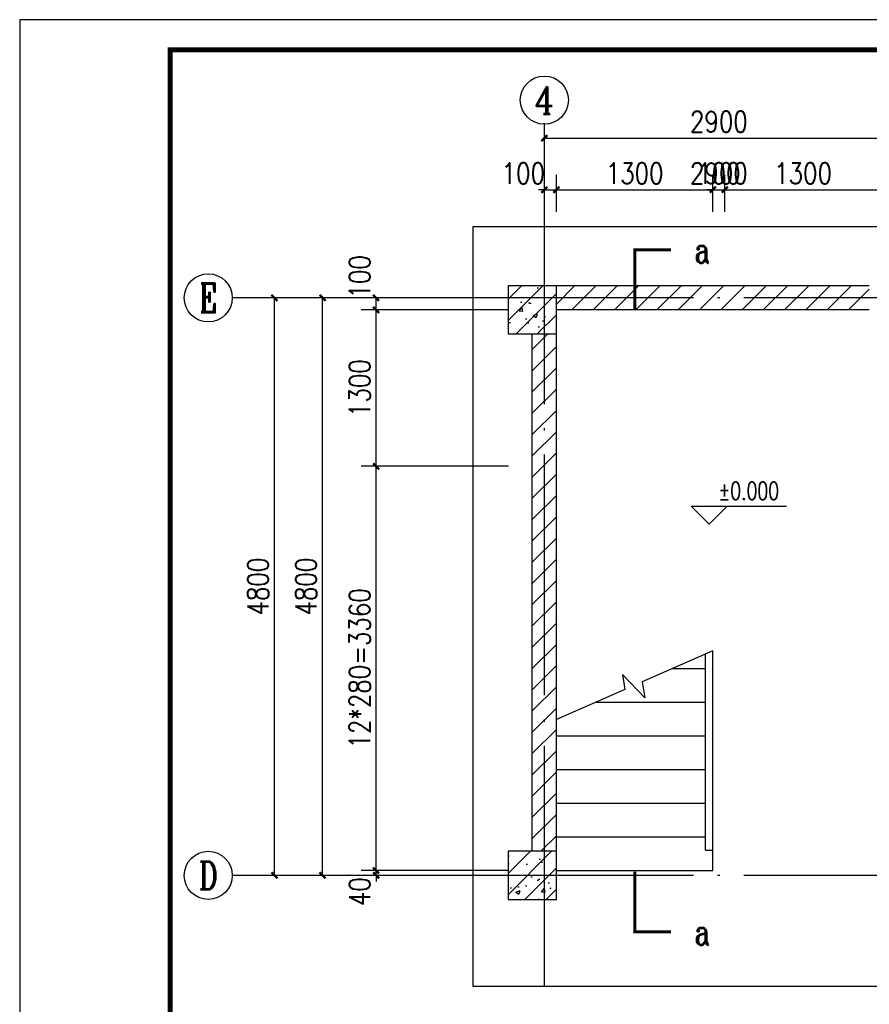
# Model space of a CAD drawing. Extents: x 199962 to 436984, y -16681 to 190402.
# Tile 19 of 36: x 390578 to 397638, y 8177 to 16361. Entities that reach past the tile are written whole.
import ezdxf
from ezdxf.enums import TextEntityAlignment as Align

# ---------------------------------------------------------------- set-up
doc = ezdxf.new("R2010")
doc.units = 0
doc.header["$LTSCALE"] = 1000
doc.header["$MEASUREMENT"] = 0
doc.linetypes.add('DOTE', pattern=[2.42, 2, -0.2, 0.02, -0.2])
for name, color, linetype in [('AXIS', 3, 'Continuous'), ('AXIS_TEXT', 7, 'Continuous'), ('COLUMN', 1, 'Continuous'), ('DIM_ELEV', 3, 'Continuous'), ('DIM_SYMB', 3, 'Continuous'), ('DOTE', 8, 'Continuous'), ('PUB_HATCH', 7, 'Continuous'), ('PUB_TEXT', 7, 'Continuous'), ('STAIR', 7, 'Continuous'), ('WALL', 1, 'Continuous'), ('图框', 7, 'Continuous'), ('填充', 8, 'Continuous')]:
    doc.layers.add(name, color=color, linetype=linetype)
doc.styles.add('_TCH_AXIS', font='COMPLEX', dxfattribs={"bigfont": 'GBCBIG'})
doc.styles.add('_TCH_DIM', font='SIMPLEX', dxfattribs={"bigfont": 'GBCBIG'})
doc.styles.add('_TCH_LABEL', font='COMPLEX', dxfattribs={"bigfont": 'GBCBIG'})
doc.styles.add('COMPLEX', font='COMPLEX')
doc.styles.add('DIM_FONT', font='simplex.shx', dxfattribs={"width": 0.8})
doc.dimstyles.new('_TCH_ARCH&&50', dxfattribs={"dimscale": 0.5, "dimtxt": 350, "dimasz": 100, "dimexe": 250, "dimexo": 300, "dimgap": 100, "dimtad": 1, "dimdec": 0, "dimzin": 0, "dimdsep": 46, "dimtxsty": 'DIM_FONT', "dimblk": 'ARCHTICK', "dimcen": 0.09, "dimclrt": 7, "dimazin": 2, "dimtfac": 1, "dimtdec": 0, "dimtix": 1, "dimtmove": 2, "dimatfit": 3, "dimfxl": 0, "dimtolj": 1, "dimtzin": 0, "dimarcsym": 0})
pattern_1 = [(45, (0, 89.76), (-88.388383, 88.388383), [])]
pattern_2 = [(45, (0, 0), (-88.388348, 88.388348), []), (50, (0, 0), (358.6301, -31.37607), [37.5, -412.5]), (355, (0, 0), (-69.37567, 376.09607), [30, -330]), (100.4514, (29.9, -2.6), (289.2547, 344.71977), [31.8701, -350.57106]), (46.1842, (0, 100), (533.6205, -82.7595), [56.25, -618.75]), (96.6356, (44.47, 93.1), (467.33135, 487.05894), [47.80514, -525.8565]), (351.1842, (0, 100), (467.331, 487.0593), [45, -495]), (21, (50, 75), (298.45353, -201.30945), [37.5, -412.5]), (326, (50, 75), (121.65767, 362.57502), [30, -330]), (71.4514, (74.87, 58.22), (420.1113, 161.26525), [31.8701, -350.57106]), (37.5, (0, 0), (6.079928, 166.446927), [0, -326, 0, -335, 0, -331.25]), (7.5, (0, 0), (131.53477, 197.205856), [0, -191, 0, -318.5, 0, -126.25]), (327.5, (-111.5, 0), (266.91122, -11.277436), [0, -125, 0, -390, 0, -517.5]), (317.5, (-161.5, 0), (291.59308, 50.05249), [0, -162.5, 0, -259, 0, -367.5])]

# ---------------------------------------------------------------- blocks, each defined once
blk = doc.blocks.new('_ArchTick')
at = {"color": 0, "linetype": 'ByBlock', "const_width": 0.4}
blk.add_lwpolyline([(-0.5, -0.5), (0.5, 0.5)], dxfattribs=at)
blk = doc.blocks.new('*D24')
at = {"layer": 'AXIS', "color": 0, "lineweight": -2, "transparency": 16777216}
for p, q in [((393539.5, 9288.4), (393539.5, 9338.4)), ((394639.5, 9288.4), (393414.5, 9288.4)), ((394639.5, 9248.4), (393414.5, 9248.4)), ((393539.5, 9248.4), (393539.5, 9288.4)), ((393539.5, 9248.4), (393539.5, 9198.4))]:
    blk.add_line(p, q, dxfattribs=at)
at = {"layer": 'Defpoints', "color": 0, "transparency": 16777216}
for p in [(393539.5, 9288.4), (394789.5, 9288.4), (394789.5, 9248.4)]:
    blk.add_point(p, dxfattribs=at)
at = {"layer": 'AXIS', "color": 0, "lineweight": -2, "transparency": 16777216, "xscale": 50, "yscale": 50, "zscale": 50}
for p, rotation in [((393539.5, 9288.4), 270), ((393539.5, 9248.4), 90)]:
    blk.add_blockref('_ArchTick', p, dxfattribs=dict(at, rotation=rotation))
at = {"layer": 'AXIS', "color": 7, "transparency": 16777216, "insert": (393402, 9113.4), "char_height": 175, "attachment_point": 5, "rotation": 90, "style": 'DIM_FONT'}
blk.add_mtext('\\A1;40', dxfattribs=at)
blk = doc.blocks.new('*D25')
at = {"layer": 'AXIS', "color": 0, "lineweight": -2, "transparency": 16777216}
for p, q in [((394639.5, 12648.4), (393414.5, 12648.4)), ((393539.5, 9288.4), (393539.5, 12648.4)), ((394639.5, 9288.4), (393414.5, 9288.4))]:
    blk.add_line(p, q, dxfattribs=at)
at = {"layer": 'Defpoints', "color": 0, "transparency": 16777216}
for p in [(393539.5, 12648.4), (394789.5, 12648.4), (394789.5, 9288.4)]:
    blk.add_point(p, dxfattribs=at)
at = {"layer": 'AXIS', "color": 0, "lineweight": -2, "transparency": 16777216, "xscale": 50, "yscale": 50, "zscale": 50}
for p, rotation in [((393539.5, 12648.4), 90), ((393539.5, 9288.4), 270)]:
    blk.add_blockref('_ArchTick', p, dxfattribs=dict(at, rotation=rotation))
at = {"layer": 'AXIS', "color": 7, "transparency": 16777216, "insert": (393402, 10968.4), "char_height": 175, "attachment_point": 5, "rotation": 90, "style": 'DIM_FONT'}
blk.add_mtext('\\A1;12*280=3360', dxfattribs=at)
blk = doc.blocks.new('*D26')
at = {"layer": 'AXIS', "color": 0, "lineweight": -2, "transparency": 16777216}
for p, q in [((394639.5, 13948.4), (393414.5, 13948.4)), ((393539.5, 12648.4), (393539.5, 13948.4)), ((394639.5, 12648.4), (393414.5, 12648.4))]:
    blk.add_line(p, q, dxfattribs=at)
at = {"layer": 'Defpoints', "color": 0, "transparency": 16777216}
for p in [(393539.5, 13948.4), (394789.5, 13948.4), (394789.5, 12648.4)]:
    blk.add_point(p, dxfattribs=at)
at = {"layer": 'AXIS', "color": 0, "lineweight": -2, "transparency": 16777216, "xscale": 50, "yscale": 50, "zscale": 50}
for p, rotation in [((393539.5, 13948.4), 90), ((393539.5, 12648.4), 270)]:
    blk.add_blockref('_ArchTick', p, dxfattribs=dict(at, rotation=rotation))
at = {"layer": 'AXIS', "color": 7, "transparency": 16777216, "insert": (393402, 13298.4), "char_height": 175, "attachment_point": 5, "rotation": 90, "style": 'DIM_FONT'}
blk.add_mtext('\\A1;1300', dxfattribs=at)
blk = doc.blocks.new('*D27')
at = {"layer": 'AXIS', "color": 0, "lineweight": -2, "transparency": 16777216}
for p, q in [((394639.5, 14048.4), (393414.5, 14048.4)), ((393539.5, 13948.4), (393539.5, 14048.4)), ((394639.5, 13948.4), (393414.5, 13948.4))]:
    blk.add_line(p, q, dxfattribs=at)
at = {"layer": 'Defpoints', "color": 0, "transparency": 16777216}
for p in [(393539.5, 14048.4), (394789.5, 14048.4), (394789.5, 13948.4)]:
    blk.add_point(p, dxfattribs=at)
at = {"layer": 'AXIS', "color": 0, "lineweight": -2, "transparency": 16777216, "xscale": 50, "yscale": 50, "zscale": 50}
for p, rotation in [((393539.5, 14048.4), 90), ((393539.5, 13948.4), 270)]:
    blk.add_blockref('_ArchTick', p, dxfattribs=dict(at, rotation=rotation))
at = {"layer": 'AXIS', "color": 7, "transparency": 16777216, "insert": (393402, 14223.4), "char_height": 175, "attachment_point": 5, "rotation": 90, "style": 'DIM_FONT'}
blk.add_mtext('\\A1;100', dxfattribs=at)
blk = doc.blocks.new('*D28')
at = {"layer": 'AXIS', "color": 0, "lineweight": -2, "transparency": 16777216}
for p, q in [((394937.7, 14764.2), (394937.7, 15072.2)), ((395037.7, 14764.2), (395037.7, 15072.2)), ((394937.7, 14947.2), (394887.7, 14947.2)), ((394937.7, 14947.2), (395037.7, 14947.2)), ((395037.7, 14947.2), (395087.7, 14947.2))]:
    blk.add_line(p, q, dxfattribs=at)
at = {"layer": 'Defpoints', "color": 0, "transparency": 16777216}
for p in [(395037.7, 14947.2), (394937.7, 14614.2), (395037.7, 14614.2)]:
    blk.add_point(p, dxfattribs=at)
at = {"layer": 'AXIS', "color": 0, "lineweight": -2, "transparency": 16777216, "xscale": 50, "yscale": 50, "zscale": 50}
blk.add_blockref('_ArchTick', (394937.7, 14947.2), dxfattribs=at)
at = {"layer": 'AXIS', "color": 0, "lineweight": -2, "transparency": 16777216, "xscale": 50, "yscale": 50, "zscale": 50, "rotation": 180}
blk.add_blockref('_ArchTick', (395037.7, 14947.2), dxfattribs=at)
at = {"layer": 'AXIS', "color": 7, "transparency": 16777216, "insert": (394762.7, 15084.7), "char_height": 175, "attachment_point": 5, "style": 'DIM_FONT'}
blk.add_mtext('\\A1;100', dxfattribs=at)
blk = doc.blocks.new('*D29')
at = {"layer": 'AXIS', "color": 0, "lineweight": -2, "transparency": 16777216}
for p, q in [((395037.7, 14764.2), (395037.7, 15072.2)), ((396337.7, 14764.2), (396337.7, 15072.2)), ((395037.7, 14947.2), (396337.7, 14947.2))]:
    blk.add_line(p, q, dxfattribs=at)
at = {"layer": 'Defpoints', "color": 0, "transparency": 16777216}
for p in [(396337.7, 14947.2), (395037.7, 14614.2), (396337.7, 14614.2)]:
    blk.add_point(p, dxfattribs=at)
at = {"layer": 'AXIS', "color": 0, "lineweight": -2, "transparency": 16777216, "xscale": 50, "yscale": 50, "zscale": 50, "rotation": 180}
blk.add_blockref('_ArchTick', (395037.7, 14947.2), dxfattribs=at)
at = {"layer": 'AXIS', "color": 0, "lineweight": -2, "transparency": 16777216, "xscale": 50, "yscale": 50, "zscale": 50}
blk.add_blockref('_ArchTick', (396337.7, 14947.2), dxfattribs=at)
at = {"layer": 'AXIS', "color": 7, "transparency": 16777216, "insert": (395687.7, 15084.7), "char_height": 175, "attachment_point": 5, "style": 'DIM_FONT'}
blk.add_mtext('\\A1;1300', dxfattribs=at)
blk = doc.blocks.new('*D30')
at = {"layer": 'AXIS', "color": 0, "lineweight": -2, "transparency": 16777216}
for p, q in [((396337.7, 14764.2), (396337.7, 15072.2)), ((396437.7, 14764.2), (396437.7, 15072.2)), ((396337.7, 14947.2), (396287.7, 14947.2)), ((396337.7, 14947.2), (396437.7, 14947.2)), ((396437.7, 14947.2), (396487.7, 14947.2))]:
    blk.add_line(p, q, dxfattribs=at)
at = {"layer": 'Defpoints', "color": 0, "transparency": 16777216}
for p in [(396437.7, 14947.2), (396337.7, 14614.2), (396437.7, 14614.2)]:
    blk.add_point(p, dxfattribs=at)
at = {"layer": 'AXIS', "color": 0, "lineweight": -2, "transparency": 16777216, "xscale": 50, "yscale": 50, "zscale": 50}
blk.add_blockref('_ArchTick', (396337.7, 14947.2), dxfattribs=at)
at = {"layer": 'AXIS', "color": 0, "lineweight": -2, "transparency": 16777216, "xscale": 50, "yscale": 50, "zscale": 50, "rotation": 180}
blk.add_blockref('_ArchTick', (396437.7, 14947.2), dxfattribs=at)
at = {"layer": 'AXIS', "color": 7, "transparency": 16777216, "insert": (396387.7, 15084.7), "char_height": 175, "attachment_point": 5, "style": 'DIM_FONT'}
blk.add_mtext('\\A1;100', dxfattribs=at)
blk = doc.blocks.new('*D31')
at = {"layer": 'AXIS', "color": 0, "lineweight": -2, "transparency": 16777216}
for p, q in [((396437.7, 14764.2), (396437.7, 15072.2)), ((397737.7, 14764.2), (397737.7, 15072.2)), ((396437.7, 14947.2), (397737.7, 14947.2))]:
    blk.add_line(p, q, dxfattribs=at)
at = {"layer": 'Defpoints', "color": 0, "transparency": 16777216}
for p in [(397737.7, 14947.2), (396437.7, 14614.2), (397737.7, 14614.2)]:
    blk.add_point(p, dxfattribs=at)
at = {"layer": 'AXIS', "color": 0, "lineweight": -2, "transparency": 16777216, "xscale": 50, "yscale": 50, "zscale": 50, "rotation": 180}
blk.add_blockref('_ArchTick', (396437.7, 14947.2), dxfattribs=at)
at = {"layer": 'AXIS', "color": 0, "lineweight": -2, "transparency": 16777216, "xscale": 50, "yscale": 50, "zscale": 50}
blk.add_blockref('_ArchTick', (397737.7, 14947.2), dxfattribs=at)
at = {"layer": 'AXIS', "color": 7, "transparency": 16777216, "insert": (397087.7, 15084.7), "char_height": 175, "attachment_point": 5, "style": 'DIM_FONT'}
blk.add_mtext('\\A1;1300', dxfattribs=at)
blk = doc.blocks.new('*D46')
at = {"layer": 'AXIS', "color": 0, "lineweight": -2, "transparency": 16777216}
for p, q in [((394195.1, 14048.4), (392970.1, 14048.4)), ((393095.1, 9248.4), (393095.1, 14048.4)), ((394195.1, 9248.4), (392970.1, 9248.4))]:
    blk.add_line(p, q, dxfattribs=at)
at = {"layer": 'Defpoints', "color": 0, "transparency": 16777216}
for p in [(393095.1, 14048.4), (394345.1, 14048.4), (394345.1, 9248.4)]:
    blk.add_point(p, dxfattribs=at)
at = {"layer": 'AXIS', "color": 0, "lineweight": -2, "transparency": 16777216, "xscale": 50, "yscale": 50, "zscale": 50}
for p, rotation in [((393095.1, 14048.4), 90), ((393095.1, 9248.4), 270)]:
    blk.add_blockref('_ArchTick', p, dxfattribs=dict(at, rotation=rotation))
at = {"layer": 'AXIS', "color": 7, "transparency": 16777216, "insert": (392957.6, 11648.4), "char_height": 175, "attachment_point": 5, "rotation": 90, "style": 'DIM_FONT'}
blk.add_mtext('\\A1;4800', dxfattribs=at)
blk = doc.blocks.new('*D47')
at = {"layer": 'AXIS', "color": 0, "lineweight": -2, "transparency": 16777216}
for p, q in [((394195.1, 14048.4), (392570.1, 14048.4)), ((392695.1, 9248.4), (392695.1, 14048.4)), ((394195.1, 9248.4), (392570.1, 9248.4))]:
    blk.add_line(p, q, dxfattribs=at)
at = {"layer": 'Defpoints', "color": 0, "transparency": 16777216}
for p in [(392695.1, 14048.4), (394345.1, 14048.4), (394345.1, 9248.4)]:
    blk.add_point(p, dxfattribs=at)
at = {"layer": 'AXIS', "color": 0, "lineweight": -2, "transparency": 16777216, "xscale": 50, "yscale": 50, "zscale": 50}
for p, rotation in [((392695.1, 14048.4), 90), ((392695.1, 9248.4), 270)]:
    blk.add_blockref('_ArchTick', p, dxfattribs=dict(at, rotation=rotation))
at = {"layer": 'AXIS', "color": 7, "transparency": 16777216, "insert": (392557.6, 11648.4), "char_height": 175, "attachment_point": 5, "rotation": 90, "style": 'DIM_FONT'}
blk.add_mtext('\\A1;4800', dxfattribs=at)
blk = doc.blocks.new('*D48')
at = {"layer": 'AXIS', "color": 0, "lineweight": -2, "transparency": 16777216}
for p, q in [((394937.7, 14764.2), (394937.7, 15072.2)), ((397837.7, 14764.2), (397837.7, 15072.2)), ((394937.7, 14947.2), (397837.7, 14947.2))]:
    blk.add_line(p, q, dxfattribs=at)
at = {"layer": 'Defpoints', "color": 0, "transparency": 16777216}
for p in [(397837.7, 14947.2), (394937.7, 14614.2), (397837.7, 14614.2)]:
    blk.add_point(p, dxfattribs=at)
at = {"layer": 'AXIS', "color": 0, "lineweight": -2, "transparency": 16777216, "xscale": 50, "yscale": 50, "zscale": 50, "rotation": 180}
blk.add_blockref('_ArchTick', (394937.7, 14947.2), dxfattribs=at)
at = {"layer": 'AXIS', "color": 0, "lineweight": -2, "transparency": 16777216, "xscale": 50, "yscale": 50, "zscale": 50}
blk.add_blockref('_ArchTick', (397837.7, 14947.2), dxfattribs=at)
at = {"layer": 'AXIS', "color": 7, "transparency": 16777216, "insert": (396387.7, 15084.7), "char_height": 175, "attachment_point": 5, "style": 'DIM_FONT'}
blk.add_mtext('\\A1;2900', dxfattribs=at)
blk = doc.blocks.new('*D49')
at = {"layer": 'AXIS', "color": 0, "lineweight": -2, "transparency": 16777216}
for p, q in [((394937.7, 14764.2), (394937.7, 15500.8)), ((397837.7, 14764.2), (397837.7, 15500.8)), ((394937.7, 15375.8), (397837.7, 15375.8))]:
    blk.add_line(p, q, dxfattribs=at)
at = {"layer": 'Defpoints', "color": 0, "transparency": 16777216}
for p in [(397837.7, 15375.8), (394937.7, 14614.2), (397837.7, 14614.2)]:
    blk.add_point(p, dxfattribs=at)
at = {"layer": 'AXIS', "color": 0, "lineweight": -2, "transparency": 16777216, "xscale": 50, "yscale": 50, "zscale": 50, "rotation": 180}
blk.add_blockref('_ArchTick', (394937.7, 15375.8), dxfattribs=at)
at = {"layer": 'AXIS', "color": 0, "lineweight": -2, "transparency": 16777216, "xscale": 50, "yscale": 50, "zscale": 50}
blk.add_blockref('_ArchTick', (397837.7, 15375.8), dxfattribs=at)
at = {"layer": 'AXIS', "color": 7, "transparency": 16777216, "insert": (396387.7, 15513.3), "char_height": 175, "attachment_point": 5, "style": 'DIM_FONT'}
blk.add_mtext('\\A1;2900', dxfattribs=at)
blk = doc.blocks.new('_AXISO')
blk.add_circle((0, 0), 0.5)
at = {"layer": 'AXIS_TEXT', "style": 'COMPLEX', "width": 1.041667}
blk.add_attdef('A', text='', height=0.56, dxfattribs=at).set_placement((-0.25, -0.28), (0.25, -0.28), align=Align.FIT)

msp = doc.modelspace()

# ---------------------------------------------------------------- hatches: boundary and pattern name
at = {"layer": 'PUB_HATCH'}
h = msp.add_hatch(dxfattribs=at)
h.set_pattern_fill('钢筋混凝土', color=256, scale=50, style=0)
h.set_pattern_definition(pattern_2)
h.paths.add_polyline_path([(395037.7, 13748.4), (395037.7, 14148.4), (394637.7, 14148.4), (394637.7, 13748.4)])
h = msp.add_hatch(dxfattribs=at)
h.set_pattern_fill('普通砖', color=256, scale=50, style=0)
h.set_pattern_definition(pattern_1)
h.paths.add_polyline_path([(395037.7, 14148.4), (395037.7, 13948.4), (397637.7, 13948.4), (397637.7, 14148.4)])
h = msp.add_hatch(dxfattribs=at)
h.set_pattern_fill('普通砖', color=256, scale=50, style=0)
h.set_pattern_definition(pattern_1)
h.paths.add_polyline_path([(395037.7, 13748.4), (394837.7, 13748.4), (394837.7, 9448.4), (395037.7, 9448.4)])
h = msp.add_hatch(dxfattribs=at)
h.set_pattern_fill('钢筋混凝土', color=256, scale=50, style=0)
h.set_pattern_definition(pattern_2)
h.paths.add_polyline_path([(395037.7, 9048.4), (395037.7, 9448.4), (394637.7, 9448.4), (394637.7, 9048.4)])

# ---------------------------------------------------------------- linework, layer by layer
at = {"layer": 'AXIS'}
for p, q in [((394937.7, 14614.2), (394937.7, 15492.2)), ((394345.1, 14048.4), (392345.1, 14048.4)), ((394345.1, 9248.4), (392345.1, 9248.4))]:
    msp.add_line(p, q, dxfattribs=at)
at = {"layer": 'COLUMN'}
for p, q in [((395037.7, 14148.4), (394637.7, 14148.4)), ((394637.7, 14148.4), (394637.7, 13748.4)), ((395037.7, 13748.4), (395037.7, 14148.4)), ((394637.7, 13748.4), (395037.7, 13748.4))]:
    msp.add_line(p, q, dxfattribs=at)
at = {"layer": 'DIM_ELEV'}
for p, q in [((396307.1, 12167.5), (396157.1, 12317.5)), ((396157.1, 12317.5), (396948.7, 12317.5)), ((396307.1, 12167.5), (396457.1, 12317.5))]:
    msp.add_line(p, q, dxfattribs=at)
at = {"layer": 'DIM_SYMB', "const_width": 25}
for points in [[(395990.1, 14446.8), (395690.1, 14446.8), (395690.1, 13946.8)], [(395690.1, 9278.1), (395690.1, 8778.1), (395990.1, 8778.1)]]:
    msp.add_lwpolyline(points, dxfattribs=at)
at = {"layer": 'DOTE', "linetype": 'DOTE'}
for p, q in [((394937.7, 8325.2), (394937.7, 14614.2)), ((398596, 14048.4), (394345.1, 14048.4)), ((398596, 9248.4), (394345.1, 9248.4))]:
    msp.add_line(p, q, dxfattribs=at)
at = {"layer": 'STAIR'}
for p, q in [((396337.7, 11113.9), (395751.7, 10856.5)), ((396277.7, 9458.4), (396277.7, 11087.6)), ((396337.7, 9458.4), (396337.7, 11113.9)), ((396337.7, 9458.4), (396337.7, 11113.9)), ((396006.4, 10968.4), (396277.7, 10968.4)), ((395772.1, 10723.1), (395586.2, 10917.5)), ((395586.2, 10917.5), (395605.4, 10792.3)), ((395751.7, 10856.5), (395772.1, 10723.1)), ((395605.4, 10792.3), (395037.7, 10543)), ((395368.9, 10688.4), (396277.7, 10688.4)), ((395037.7, 9448.4), (395037.7, 10543)), ((395037.7, 10408.4), (396277.7, 10408.4)), ((395037.7, 10128.4), (396277.7, 10128.4)), ((395037.7, 9848.4), (396277.7, 9848.4)), ((395037.7, 9568.4), (396277.7, 9568.4)), ((396277.7, 9458.4), (396337.7, 9458.4)), ((396337.7, 9288.4), (396337.7, 9458.4)), ((395037.7, 9288.4), (396337.7, 9288.4))]:
    msp.add_line(p, q, dxfattribs=at)
at = {"layer": 'WALL'}
for p, q in [((397637.7, 14148.4), (395037.7, 14148.4)), ((397637.7, 13948.4), (395037.7, 13948.4)), ((394837.7, 9448.4), (394837.7, 13748.4)), ((395037.7, 9448.4), (395037.7, 13748.4)), ((395037.7, 9448.4), (394637.7, 9448.4)), ((394637.7, 9448.4), (394637.7, 9048.4)), ((395037.7, 9048.4), (395037.7, 9448.4)), ((394637.7, 9048.4), (395037.7, 9048.4))]:
    msp.add_line(p, q, dxfattribs=at)
at = {"layer": '图框', "color": 4}
msp.add_lwpolyline([(411578.3, 16360.6), (390578.3, 16360.6), (390578.3, 1510.6), (411578.3, 1510.6)], close=True, dxfattribs=at)
at = {"layer": '图框', "color": 4, "const_width": 40}
msp.add_lwpolyline([(391828.3, 1760.6), (411328.3, 1760.6), (411328.3, 16110.6), (391828.3, 16110.6)], close=True, dxfattribs=at)
at = {"layer": '填充'}
msp.add_lwpolyline([(394345.1, 14642.2), (398596, 14642.2), (398596, 8325.2), (394345.1, 8325.2)], close=True, dxfattribs=at)

# ---------------------------------------------------------------- block references
at = {"layer": 'AXIS'}
ref = msp.add_blockref('_AXISO', (394937.7, 15692.2), dxfattribs=dict(at, xscale=400, yscale=400, zscale=400))
ref.add_attrib('A', '4', dxfattribs={"layer": 'AXIS_TEXT', "height": 227.8, "style": '_TCH_AXIS', "width": 0.9375}).set_placement((394856.3, 15578.3), (395019.1, 15578.3), align=Align.FIT)
ref = msp.add_blockref('_AXISO', (392145.1, 14048.4), dxfattribs=dict(at, xscale=400, yscale=400, zscale=400))
ref.add_attrib('A', 'E', dxfattribs={"layer": 'AXIS_TEXT', "height": 238.1, "style": '_TCH_AXIS', "width": 0.8125}).set_placement((392071.4, 13929.4), (392218.8, 13929.4), align=Align.FIT)
ref = msp.add_blockref('_AXISO', (392145.1, 9248.4), dxfattribs=dict(at, xscale=400, yscale=400, zscale=400))
ref.add_attrib('A', 'D', dxfattribs={"layer": 'AXIS_TEXT', "height": 233, "style": '_TCH_AXIS', "width": 0.823529}).set_placement((392067.5, 9132), (392222.8, 9132), align=Align.FIT)

# ---------------------------------------------------------------- texts
at = {"layer": 'PUB_TEXT', "width": 0.705882}
for s, height, style, p in [('a', 212.5, '_TCH_LABEL', (396186.5, 14340.5)), ('%%P0.000', 148.75, '_TCH_DIM', (396383.7, 12370)), ('a', 212.5, '_TCH_LABEL', (396186.5, 8671.9))]:
    msp.add_text(s, height=height, dxfattribs=dict(at, style=style)).set_placement(p)

# ---------------------------------------------------------------- dimensions: what is measured, and where the dimension line sits
at = {"layer": 'AXIS'}
for p1, p2, distance, picture, middle in [((394937.7, 14614.2), (397837.7, 14614.2), 761.6, '*D49', (396387.7, 15513.3)), ((394937.7, 14614.2), (397837.7, 14614.2), 333.1, '*D48', (396387.7, 15084.7)), ((395037.7, 14614.2), (396337.7, 14614.2), 333.1, '*D29', (395687.7, 15084.7)), ((396337.7, 14614.2), (396437.7, 14614.2), 333.1, '*D30', (396387.7, 15084.7)), ((396437.7, 14614.2), (397737.7, 14614.2), 333.1, '*D31', (397087.7, 15084.7)), ((394345.1, 9248.4), (394345.1, 14048.4), 1650, '*D47', (392557.6, 11648.4)), ((394345.1, 9248.4), (394345.1, 14048.4), 1250, '*D46', (392957.6, 11648.4)), ((394789.5, 12648.4), (394789.5, 13948.4), 1250, '*D26', (393402, 13298.4))]:
    dim = msp.add_aligned_dim(p1=p1, p2=p2, distance=distance, dimstyle='_TCH_ARCH&&50', dxfattribs=at)
    dim.commit()
    dim.dimension.update_dxf_attribs({"geometry": picture, "text_midpoint": middle})
for base, p1, p2, angle, picture, middle in [((395037.7, 14947.2), (394937.7, 14614.2), (395037.7, 14614.2), 0, '*D28', (394762.7, 15084.7)), ((393539.5, 14048.4), (394789.5, 13948.4), (394789.5, 14048.4), 90, '*D27', (393402, 14223.4)), ((393539.5, 9288.4), (394789.5, 9248.4), (394789.5, 9288.4), 90, '*D24', (393402, 9113.4))]:
    dim = msp.add_linear_dim(base=base, p1=p1, p2=p2, angle=angle, dimstyle='_TCH_ARCH&&50', dxfattribs=at)
    dim.commit()
    dim.dimension.update_dxf_attribs({"geometry": picture, "text_midpoint": middle, "dimtype": 129})
dim = msp.add_aligned_dim(p1=(394789.5, 9288.4), p2=(394789.5, 12648.4), distance=1250, text='12*280=3360', dimstyle='_TCH_ARCH&&50', dxfattribs=at)
dim.commit()
dim.dimension.update_dxf_attribs({"geometry": '*D25', "text_midpoint": (393402, 10968.4)})

doc.saveas('drawing.dxf')
